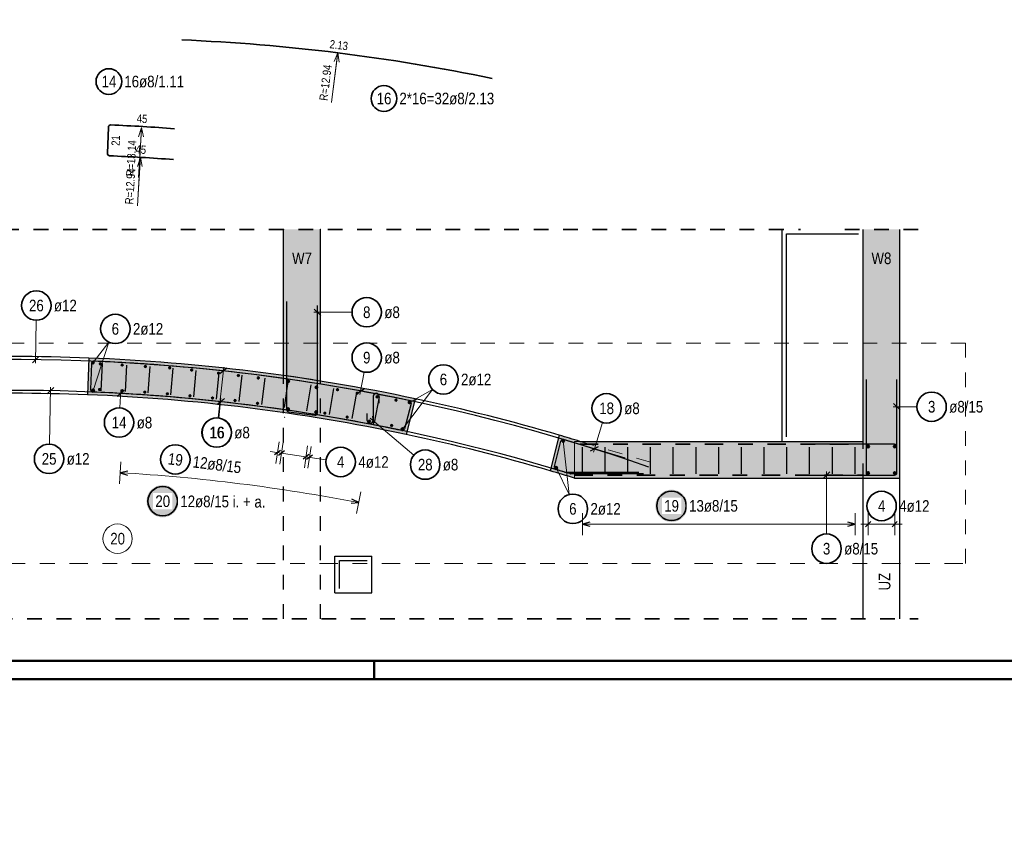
# Model space of a CAD drawing. Header units: millimetres. Extents: x -7.4 to 35.1, y -18.1 to 22.4.
# Tile 8 of 37: x 13.1 to 19.8, y -1.1 to 4.5. Entities that reach past the tile are written whole.
import ezdxf

# ---------------------------------------------------------------- set-up
doc = ezdxf.new("R2010")
doc.units = ezdxf.units.MM
for name, pattern in [('DASHDOT', [1, 0.5, -0.25, 0, -0.25]), ('DOT', [0.25, 0, -0.25]), ('HIDDEN', [0.375, 0.25, -0.125])]:
    doc.linetypes.add(name, pattern=pattern)
doc.layers.add('Grundebene', color=7, linetype='Continuous', lineweight=20)
doc.styles.add('Arial Narrow', font='ARIALN.TTF')
doc.dimstyles.new('Radial_Strakon_dimstyle', dxfattribs={"dimtxt": 5.625, "dimasz": 1, "dimexe": 1.25, "dimexo": 0.0625, "dimgap": 1, "dimtad": 0, "dimdec": 5, "dimzin": 12, "dimdsep": 46, "dimtxsty": 'Arial Narrow', "dimblk": 'Arrowhead_Radial_Reverse', "dimsah": 1, "dimcen": 0, "dimse1": 1, "dimse2": 1, "dimclrd": 6, "dimclrt": 3, "dimazin": 0, "dimtfac": 1, "dimtdec": 4, "dimtmove": 0, "dimatfit": 3, "dimldrblk": 'NONE', "dimfxl": 1, "dimtvp": 1, "dimtolj": 1, "dimtzin": 0, "dimlwd": 13, "dimarcsym": 2})

# ---------------------------------------------------------------- blocks, each defined once
blk = doc.blocks.new('Arrowhead_Radial_Reverse')
at = {"color": 0, "linetype": 'Continuous', "lineweight": -2}
for p, q in [((0, 0), (-25, 0)), ((0, 0), (-6.25, 1.67)), ((-6.25, -1.67), (0, 0))]:
    blk.add_line(p, q, dxfattribs=at)
blk = doc.blocks.new('*D13')
at = {"color": 6, "linetype": 'Continuous', "lineweight": 13}
blk.add_line((10.658, 0.8198), (10.5779, 1.1956), dxfattribs=at)
at = {"layer": 'Defpoints', "color": 0}
for p in [(10.6601, 0.81), (13.399, -12.0418)]:
    blk.add_point(p, dxfattribs=at)
at = {"color": 6, "lineweight": 13, "xscale": 0.01, "yscale": 0.01, "zscale": 0.01, "rotation": 282.0306492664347}
blk.add_blockref('Arrowhead_Radial_Reverse', (10.6601, 0.81), dxfattribs=at)
at = {"color": 3, "lineweight": 35, "insert": (10.6609, 1.0817), "char_height": 0.05625, "attachment_point": 5, "rotation": 282.03065, "style": 'Arial Narrow'}
blk.add_mtext('\\A1;R=13.14', dxfattribs=at)
blk = doc.blocks.new('_None')
blk = doc.blocks.new('*D14')
at = {"color": 6, "linetype": 'Continuous', "lineweight": 13}
blk.add_line((10.6272, 0.586), (10.6876, 0.3105), dxfattribs=at)
at = {"layer": 'Defpoints', "color": 0}
for p in [(10.625, 0.5957), (13.399, -12.0418)]:
    blk.add_point(p, dxfattribs=at)
at = {"color": 6, "lineweight": 13, "xscale": 0.01, "yscale": 0.01, "zscale": 0.01, "rotation": 102.3804110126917}
blk.add_blockref('Arrowhead_Radial_Reverse', (10.625, 0.5957), dxfattribs=at)
at = {"color": 3, "lineweight": 35, "insert": (10.7161, 0.4485), "char_height": 0.05625, "attachment_point": 5, "rotation": 282.38041, "style": 'Arial Narrow'}
blk.add_mtext('\\A1;R=12.94', dxfattribs=at)
blk = doc.blocks.new('*D18')
at = {"color": 6, "linetype": 'Continuous', "lineweight": 13}
blk.add_line((13.8921, 3.7417), (13.873, 3.4117), dxfattribs=at)
at = {"layer": 'Defpoints', "color": 0}
for p in [(13.8927, 3.7517), (13.1331, -9.3668)]:
    blk.add_point(p, dxfattribs=at)
at = {"color": 6, "lineweight": 13, "xscale": 0.01, "yscale": 0.01, "zscale": 0.01, "rotation": 86.68633326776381}
blk.add_blockref('Arrowhead_Radial_Reverse', (13.8927, 3.7517), dxfattribs=at)
at = {"color": 3, "lineweight": 35, "insert": (13.8231, 3.5435), "char_height": 0.05625, "attachment_point": 5, "rotation": 86.68633, "style": 'Arial Narrow'}
blk.add_mtext('\\A1;R=13.14', dxfattribs=at)
blk = doc.blocks.new('*D19')
at = {"color": 6, "linetype": 'Continuous', "lineweight": 13}
blk.add_line((13.8843, 3.5398), (13.8658, 3.2207), dxfattribs=at)
at = {"layer": 'Defpoints', "color": 0}
for p in [(13.8849, 3.5498), (13.1331, -9.3668)]:
    blk.add_point(p, dxfattribs=at)
at = {"color": 6, "lineweight": 13, "xscale": 0.01, "yscale": 0.01, "zscale": 0.01, "rotation": 86.66900515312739}
blk.add_blockref('Arrowhead_Radial_Reverse', (13.8849, 3.5498), dxfattribs=at)
at = {"color": 3, "lineweight": 35, "insert": (13.8159, 3.3526), "char_height": 0.05625, "attachment_point": 5, "rotation": 86.66901, "style": 'Arial Narrow'}
blk.add_mtext('\\A1;R=12.94', dxfattribs=at)
blk = doc.blocks.new('*D25')
at = {"color": 6, "linetype": 'Continuous', "lineweight": 13}
blk.add_line((13.2485, 10.4228), (13.2471, 10.0923), dxfattribs=at)
at = {"layer": 'Defpoints', "color": 0}
for p in [(13.2486, 10.4328), (13.1924, -2.7035)]:
    blk.add_point(p, dxfattribs=at)
at = {"color": 6, "lineweight": 13, "xscale": 0.01, "yscale": 0.01, "zscale": 0.01, "rotation": 89.7548499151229}
blk.add_blockref('Arrowhead_Radial_Reverse', (13.2486, 10.4328), dxfattribs=at)
at = {"color": 3, "lineweight": 35, "insert": (13.1903, 10.2212), "char_height": 0.05625, "attachment_point": 5, "rotation": 89.75485, "style": 'Arial Narrow'}
blk.add_mtext('\\A1;R=13.14', dxfattribs=at)
blk = doc.blocks.new('*D26')
at = {"color": 6, "linetype": 'Continuous', "lineweight": 13}
blk.add_line((13.1865, 9.7317), (13.1811, 9.4012), dxfattribs=at)
at = {"layer": 'Defpoints', "color": 0}
for p in [(13.1866, 9.7417), (12.9768, -3.1951)]:
    blk.add_point(p, dxfattribs=at)
at = {"color": 6, "lineweight": 13, "xscale": 0.01, "yscale": 0.01, "zscale": 0.01, "rotation": 89.07069649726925}
blk.add_blockref('Arrowhead_Radial_Reverse', (13.1866, 9.7417), dxfattribs=at)
at = {"color": 3, "lineweight": 35, "insert": (13.1258, 9.5308), "char_height": 0.05625, "attachment_point": 5, "rotation": 89.0707, "style": 'Arial Narrow'}
blk.add_mtext('\\A1;R=12.94', dxfattribs=at)
blk = doc.blocks.new('*D30')
at = {"color": 6, "linetype": 'Continuous', "lineweight": 13}
blk.add_line((15.2262, 4.2507), (15.1854, 3.9227), dxfattribs=at)
at = {"layer": 'Defpoints', "color": 0}
for p in [(15.2274, 4.2606), (13.6291, -8.5788)]:
    blk.add_point(p, dxfattribs=at)
at = {"color": 6, "lineweight": 13, "xscale": 0.01, "yscale": 0.01, "zscale": 0.01, "rotation": 82.90395492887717}
blk.add_blockref('Arrowhead_Radial_Reverse', (15.2274, 4.2606), dxfattribs=at)
at = {"color": 3, "lineweight": 35, "insert": (15.1443, 4.0575), "char_height": 0.05625, "attachment_point": 5, "rotation": 82.90395, "style": 'Arial Narrow'}
blk.add_mtext('\\A1;R=12.94', dxfattribs=at)
blk = doc.blocks.new('*D31')
at = {"color": 6, "linetype": 'Continuous', "lineweight": 13}
blk.add_line((20.2682, 2.3402), (20.1729, 2.0238), dxfattribs=at)
at = {"layer": 'Defpoints', "color": 0}
for p in [(20.2711, 2.3498), (16.5385, -10.0385)]:
    blk.add_point(p, dxfattribs=at)
at = {"color": 6, "lineweight": 13, "xscale": 0.01, "yscale": 0.01, "zscale": 0.01, "rotation": 73.23244900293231}
blk.add_blockref('Arrowhead_Radial_Reverse', (20.2711, 2.3498), dxfattribs=at)
at = {"color": 3, "lineweight": 35, "insert": (20.155, 2.1636), "char_height": 0.05625, "attachment_point": 5, "rotation": 73.23245, "style": 'Arial Narrow'}
blk.add_mtext('\\A1;R=12.94', dxfattribs=at)

msp = doc.modelspace()

# ---------------------------------------------------------------- hatches: boundary and pattern name
at = {"lineweight": 50, "true_color": 0xffffff}
msp.add_hatch(color=7, dxfattribs=at).paths.add_polyline_path([(14.146508, 1.211012), (14.146441, 1.214851), (14.14624, 1.218685), (14.145905, 1.22251), (14.145437, 1.226321), (14.144837, 1.230113), (14.144104, 1.233882), (14.14324, 1.237623), (14.142246, 1.241332), (14.141124, 1.245004), (14.139874, 1.248634), (14.138498, 1.252218), (14.136998, 1.255753), (14.135375, 1.259232), (14.133632, 1.262654), (14.13177, 1.266012), (14.129793, 1.269303), (14.127702, 1.272523), (14.1255, 1.275668), (14.123189, 1.278734), (14.120773, 1.281718), (14.118254, 1.284616), (14.115635, 1.287424), (14.11292, 1.290139), (14.110112, 1.292758), (14.107214, 1.295277), (14.10423, 1.297693), (14.101164, 1.300004), (14.098019, 1.302206), (14.094799, 1.304297), (14.091508, 1.306274), (14.08815, 1.308136), (14.084728, 1.309879), (14.081249, 1.311502), (14.077714, 1.313002), (14.07413, 1.314378), (14.0705, 1.315628), (14.066828, 1.31675), (14.063119, 1.317744), (14.059378, 1.318608), (14.055609, 1.319341), (14.051817, 1.319941), (14.048006, 1.320409), (14.044181, 1.320744), (14.040347, 1.320945), (14.036508, 1.321012), (14.032669, 1.320945), (14.028834, 1.320744), (14.02501, 1.320409), (14.021199, 1.319941), (14.017406, 1.319341), (14.013637, 1.318608), (14.009896, 1.317744), (14.006188, 1.31675), (14.002516, 1.315628), (13.998885, 1.314378), (13.995301, 1.313002), (13.991767, 1.311502), (13.988287, 1.309879), (13.984866, 1.308136), (13.981508, 1.306274), (13.978217, 1.304297), (13.974996, 1.302206), (13.971851, 1.300004), (13.968785, 1.297693), (13.965801, 1.295277), (13.962903, 1.292758), (13.960095, 1.290139), (13.95738, 1.287424), (13.954762, 1.284616), (13.952243, 1.281718), (13.949826, 1.278734), (13.947516, 1.275668), (13.945314, 1.272523), (13.943222, 1.269303), (13.941245, 1.266012), (13.939383, 1.262654), (13.93764, 1.259232), (13.936018, 1.255753), (13.934517, 1.252218), (13.933141, 1.248634), (13.931891, 1.245004), (13.930769, 1.241332), (13.929775, 1.237623), (13.928911, 1.233882), (13.928179, 1.230113), (13.927578, 1.226321), (13.92711, 1.22251), (13.926776, 1.218685), (13.926575, 1.214851), (13.926508, 1.211012), (13.926575, 1.207173), (13.926776, 1.203338), (13.92711, 1.199514), (13.927578, 1.195703), (13.928179, 1.19191), (13.928911, 1.188141), (13.929775, 1.1844), (13.930769, 1.180692), (13.931891, 1.17702), (13.933141, 1.173389), (13.934517, 1.169805), (13.936018, 1.166271), (13.93764, 1.162791), (13.939383, 1.15937), (13.941245, 1.156012), (13.943222, 1.152721), (13.945314, 1.1495), (13.947516, 1.146355), (13.949826, 1.143289), (13.952243, 1.140305), (13.954762, 1.137407), (13.95738, 1.134599), (13.960095, 1.131884), (13.962903, 1.129266), (13.965801, 1.126747), (13.968785, 1.12433), (13.971851, 1.12202), (13.974996, 1.119818), (13.978217, 1.117726), (13.981508, 1.115749), (13.984866, 1.113887), (13.988287, 1.112144), (13.991767, 1.110522), (13.995301, 1.109021), (13.998885, 1.107645), (14.002516, 1.106395), (14.006188, 1.105273), (14.009896, 1.104279), (14.013637, 1.103415), (14.017406, 1.102683), (14.021199, 1.102082), (14.02501, 1.101614), (14.028834, 1.10128), (14.032669, 1.101079), (14.036508, 1.101012), (14.040347, 1.101079), (14.044181, 1.10128), (14.048006, 1.101614), (14.051817, 1.102082), (14.055609, 1.102683), (14.059378, 1.103415), (14.063119, 1.104279), (14.066828, 1.105273), (14.0705, 1.106395), (14.07413, 1.107645), (14.077714, 1.109021), (14.081249, 1.110522), (14.084728, 1.112144), (14.08815, 1.113887), (14.091508, 1.115749), (14.094799, 1.117726), (14.098019, 1.119818), (14.101164, 1.12202), (14.10423, 1.12433), (14.107214, 1.126747), (14.110112, 1.129266), (14.11292, 1.131884), (14.115635, 1.134599), (14.118254, 1.137407), (14.120773, 1.140305), (14.123189, 1.143289), (14.1255, 1.146355), (14.127702, 1.1495), (14.129793, 1.152721), (14.13177, 1.156012), (14.133632, 1.15937), (14.135375, 1.162791), (14.136998, 1.166271), (14.138498, 1.169805), (14.139874, 1.173389), (14.141124, 1.17702), (14.142246, 1.180692), (14.14324, 1.1844), (14.144104, 1.188141), (14.144837, 1.19191), (14.145437, 1.195703), (14.145905, 1.199514), (14.14624, 1.203338)])
at = {"lineweight": 25, "true_color": 0xffffff}
msp.add_hatch(color=7, dxfattribs=at).paths.add_polyline_path([(17.606128, 1.179193), (17.606061, 1.183031), (17.60586, 1.186866), (17.605525, 1.190691), (17.605057, 1.194502), (17.604456, 1.198294), (17.603724, 1.202063), (17.60286, 1.205804), (17.601866, 1.209513), (17.600744, 1.213184), (17.599494, 1.216815), (17.598118, 1.220399), (17.596618, 1.223934), (17.594995, 1.227413), (17.593252, 1.230834), (17.59139, 1.234193), (17.589413, 1.237484), (17.587322, 1.240704), (17.585119, 1.243849), (17.582809, 1.246915), (17.580392, 1.249899), (17.577874, 1.252797), (17.575255, 1.255605), (17.57254, 1.25832), (17.569732, 1.260938), (17.566834, 1.263457), (17.56385, 1.265874), (17.560784, 1.268184), (17.557639, 1.270387), (17.554419, 1.272478), (17.551128, 1.274455), (17.547769, 1.276317), (17.544348, 1.27806), (17.540869, 1.279683), (17.537334, 1.281183), (17.53375, 1.282559), (17.530119, 1.283809), (17.526448, 1.284931), (17.522739, 1.285925), (17.518998, 1.286789), (17.515229, 1.287521), (17.511437, 1.288122), (17.507626, 1.28859), (17.503801, 1.288925), (17.499967, 1.289126), (17.496128, 1.289193), (17.492289, 1.289126), (17.488454, 1.288925), (17.484629, 1.28859), (17.480819, 1.288122), (17.477026, 1.287521), (17.473257, 1.286789), (17.469516, 1.285925), (17.465807, 1.284931), (17.462136, 1.283809), (17.458505, 1.282559), (17.454921, 1.281183), (17.451387, 1.279683), (17.447907, 1.27806), (17.444486, 1.276317), (17.441128, 1.274455), (17.437836, 1.272478), (17.434616, 1.270387), (17.431471, 1.268184), (17.428405, 1.265874), (17.425421, 1.263457), (17.422523, 1.260938), (17.419715, 1.25832), (17.417, 1.255605), (17.414382, 1.252797), (17.411863, 1.249899), (17.409446, 1.246915), (17.407136, 1.243849), (17.404933, 1.240704), (17.402842, 1.237484), (17.400865, 1.234193), (17.399003, 1.230834), (17.39726, 1.227413), (17.395638, 1.223934), (17.394137, 1.220399), (17.392761, 1.216815), (17.391511, 1.213184), (17.390389, 1.209513), (17.389395, 1.205804), (17.388531, 1.202063), (17.387799, 1.198294), (17.387198, 1.194502), (17.38673, 1.190691), (17.386396, 1.186866), (17.386195, 1.183031), (17.386128, 1.179193), (17.386195, 1.175354), (17.386396, 1.171519), (17.38673, 1.167694), (17.387198, 1.163883), (17.387799, 1.160091), (17.388531, 1.156322), (17.389395, 1.152581), (17.390389, 1.148872), (17.391511, 1.145201), (17.392761, 1.14157), (17.394137, 1.137986), (17.395638, 1.134451), (17.39726, 1.130972), (17.399003, 1.127551), (17.400865, 1.124193), (17.402842, 1.120901), (17.404933, 1.117681), (17.407136, 1.114536), (17.409446, 1.11147), (17.411863, 1.108486), (17.414382, 1.105588), (17.417, 1.10278), (17.419715, 1.100065), (17.422523, 1.097447), (17.425421, 1.094928), (17.428405, 1.092511), (17.431471, 1.090201), (17.434616, 1.087998), (17.437836, 1.085907), (17.441128, 1.08393), (17.444486, 1.082068), (17.447907, 1.080325), (17.451387, 1.078703), (17.454921, 1.077202), (17.458505, 1.075826), (17.462136, 1.074576), (17.465807, 1.073454), (17.469516, 1.07246), (17.473257, 1.071596), (17.477026, 1.070864), (17.480819, 1.070263), (17.484629, 1.069795), (17.488454, 1.06946), (17.492289, 1.06926), (17.496128, 1.069193), (17.499967, 1.06926), (17.503801, 1.06946), (17.507626, 1.069795), (17.511437, 1.070263), (17.515229, 1.070864), (17.518998, 1.071596), (17.522739, 1.07246), (17.526448, 1.073454), (17.530119, 1.074576), (17.53375, 1.075826), (17.537334, 1.077202), (17.540869, 1.078703), (17.544348, 1.080325), (17.547769, 1.082068), (17.551128, 1.08393), (17.554419, 1.085907), (17.557639, 1.087998), (17.560784, 1.090201), (17.56385, 1.092511), (17.566834, 1.094928), (17.569732, 1.097447), (17.57254, 1.100065), (17.575255, 1.10278), (17.577874, 1.105588), (17.580392, 1.108486), (17.582809, 1.11147), (17.585119, 1.114536), (17.587322, 1.117681), (17.589413, 1.120901), (17.59139, 1.124193), (17.593252, 1.127551), (17.594995, 1.130972), (17.596618, 1.134451), (17.598118, 1.137986), (17.599494, 1.14157), (17.600744, 1.145201), (17.601866, 1.148872), (17.60286, 1.152581), (17.603724, 1.156322), (17.604456, 1.160091), (17.605057, 1.163883), (17.605525, 1.167694), (17.60586, 1.171519)])
at = {"layer": 'Grundebene', "lineweight": 13, "true_color": 0xd7ffd7}
for points in [[(15.084262, 2.031824), (15.059287, 2.035766), (15.034305, 2.03966), (15.009316, 2.043506), (14.984319, 2.047304), (14.959315, 2.051053), (14.934304, 2.054755), (14.909286, 2.058409), (14.884261, 2.062015), (14.859229, 2.065573), (14.859229, 3.059502), (15.109229, 3.059502), (15.109229, 2.027834)], [(19.048859, 3.059502), (19.048859, 1.367947), (18.798859, 1.367947), (18.798859, 3.059502)], [(15.754073, 1.907605), (15.692771, 1.665045), (15.661753, 1.671567), (15.630719, 1.678014), (15.59967, 1.684385), (15.568605, 1.690679), (15.537524, 1.696897), (15.506429, 1.703039), (15.475318, 1.709104), (15.444193, 1.715093), (15.413053, 1.721006), (15.381898, 1.726842), (15.35073, 1.732602), (15.319547, 1.738286), (15.28835, 1.743892), (15.25714, 1.749423), (15.225916, 1.754876), (15.19468, 1.760254), (15.163429, 1.765554), (15.132166, 1.770778), (15.100891, 1.775925), (15.069603, 1.780995), (15.038302, 1.785988), (15.006989, 1.790905), (14.975665, 1.795745), (14.944328, 1.800508), (14.91298, 1.805194), (14.881621, 1.809803), (14.85025, 1.814335), (14.818868, 1.81879), (14.787476, 1.823168), (14.756072, 1.827469), (14.724659, 1.831693), (14.693235, 1.83584), (14.661801, 1.83991), (14.630357, 1.843903), (14.598903, 1.847819), (14.56744, 1.851657), (14.535968, 1.855418), (14.504486, 1.859102), (14.472996, 1.862709), (14.441497, 1.866238), (14.409989, 1.86969), (14.378473, 1.873065), (14.346948, 1.876362), (14.315416, 1.879582), (14.283876, 1.882725), (14.252328, 1.88579), (14.220773, 1.888778), (14.18921, 1.891689), (14.157641, 1.894522), (14.126064, 1.897277), (14.094481, 1.899955), (14.062892, 1.902556), (14.031296, 1.905079), (13.999694, 1.907525), (13.968086, 1.909893), (13.936473, 1.912183), (13.904854, 1.914396), (13.873229, 1.916531), (13.8416, 1.918589), (13.809965, 1.920569), (13.778326, 1.922471), (13.746682, 1.924296), (13.715034, 1.926043), (13.683382, 1.927713), (13.651725, 1.929304), (13.620065, 1.930819), (13.588401, 1.932255), (13.556734, 1.933614), (13.525064, 1.934895), (13.534861, 2.184703), (13.567286, 2.183391), (13.599708, 2.181999), (13.632125, 2.180528), (13.66454, 2.178976), (13.69695, 2.177345), (13.729356, 2.175634), (13.761758, 2.173843), (13.794155, 2.171972), (13.826548, 2.170021), (13.858936, 2.167991), (13.891318, 2.165881), (13.923696, 2.16369), (13.956067, 2.161421), (13.988434, 2.159071), (14.020794, 2.156641), (14.053148, 2.154132), (14.085496, 2.151543), (14.117837, 2.148875), (14.150172, 2.146127), (14.1825, 2.143299), (14.214821, 2.140391), (14.247134, 2.137404), (14.27944, 2.134337), (14.311739, 2.13119), (14.344029, 2.127964), (14.376312, 2.124659), (14.408586, 2.121273), (14.440852, 2.117809), (14.473109, 2.114265), (14.505357, 2.110641), (14.537597, 2.106938), (14.569827, 2.103155), (14.602047, 2.099293), (14.634258, 2.095352), (14.66646, 2.091331), (14.698651, 2.087231), (14.730832, 2.083052), (14.763003, 2.078793), (14.795163, 2.074455), (14.827312, 2.070038), (14.85945, 2.065541), (14.891577, 2.060966), (14.923693, 2.056311), (14.955797, 2.051577), (14.98789, 2.046764), (15.01997, 2.041872), (15.052038, 2.036901), (15.084094, 2.031851), (15.116138, 2.026722), (15.148169, 2.021514), (15.180186, 2.016227), (15.212191, 2.010861), (15.244182, 2.005416), (15.27616, 1.999893), (15.308124, 1.99429), (15.340074, 1.988609), (15.37201, 1.982849), (15.403932, 1.977011), (15.435839, 1.971094), (15.467732, 1.965098), (15.49961, 1.959024), (15.531472, 1.952871), (15.56332, 1.94664), (15.595152, 1.94033), (15.626968, 1.933942), (15.658768, 1.927475), (15.690553, 1.92093), (15.722321, 1.914307)], [(16.873678, 1.617947), (16.836083, 1.367947), (16.819701, 1.373002), (16.803313, 1.378035), (16.786918, 1.383046), (16.770517, 1.388036), (16.754109, 1.393004), (16.737694, 1.39795), (16.721273, 1.402875), (16.704845, 1.407777), (16.688411, 1.412658), (16.67197, 1.417517), (16.733272, 1.660079), (16.747333, 1.655936), (16.76139, 1.651777), (16.775443, 1.647603), (16.78949, 1.643413), (16.803533, 1.639208), (16.817572, 1.634987), (16.831605, 1.63075), (16.845634, 1.626498), (16.859658, 1.62223)], [(18.798859, 1.617947), (18.798859, 1.367947), (16.836083, 1.367947), (16.873678, 1.617947)]]:
    msp.add_hatch(color=254, dxfattribs=at).paths.add_polyline_path(points)

# ---------------------------------------------------------------- linework, layer by layer
at = {"color": 2, "linetype": 'Continuous', "lineweight": 35}
msp.add_line((13.667789, 3.754702), (13.660813, 3.576838), dxfattribs=at)
at = {"color": 2, "linetype": 'HIDDEN', "lineweight": 35, "ltscale": 0.25}
for p, q in [((7.559215, 3.059502), (18.373859, 3.059502)), ((18.673859, 3.059502), (19.173859, 3.059502)), ((5.515714, 0.409967), (19.173859, 0.409967))]:
    msp.add_line(p, q, dxfattribs=at)
at = {"color": 3, "linetype": 'Continuous', "lineweight": 25}
for p, q in [((18.248859, 1.617947), (18.248859, 3.059502)), ((14.878805, 2.570358), (14.878805, 1.834394)), ((15.066708, 2.518193), (15.110902, 2.473999)), ((15.088805, 1.811021), (15.088805, 2.542783)), ((13.15071, 2.152088), (13.19542, 2.195761)), ((13.553433, 2.147897), (13.546457, 1.970033)), ((13.62525, 2.146583), (13.615256, 1.960692)), ((13.7914, 2.13707), (13.7808, 1.95739)), ((13.9485, 2.12687), (13.9357, 1.94732)), ((14.1055, 2.11479), (14.0906, 1.9354)), ((14.2623, 2.10082), (14.2452, 1.92163)), ((14.4189, 2.08497), (14.3997, 1.906)), ((14.473907, 2.116253), (14.425167, 2.077129)), ((14.5753, 2.06725), (14.554, 1.88852)), ((14.7315, 2.04766), (14.7081, 1.8692)), ((14.8875, 2.02619), (14.8619, 1.84802)), ((18.818859, 2.037947), (18.818859, 1.403947)), ((19.028859, 1.403947), (19.028859, 2.037947)), ((13.295665, 1.983988), (13.25061, 1.940671)), ((13.774649, 1.964875), (13.728024, 1.923254)), ((15.0432, 2.00286), (15.0154, 1.82501)), ((15.1986, 1.97766), (15.1687, 1.80016)), ((15.3537, 1.9506), (15.3217, 1.77347)), ((15.356753, 1.942851), (15.408172, 1.978381)), ((14.41153, 1.869813), (14.457032, 1.909248)), ((15.468638, 1.925393), (15.466697, 1.760405)), ((15.5084, 1.92168), (15.4743, 1.74495)), ((15.508163, 1.877757), (15.508636, 1.924958)), ((15.725504, 1.876188), (15.681853, 1.703466)), ((19.006761, 1.875533), (19.050956, 1.831339)), ((14.892722, 1.81853), (15.070722, 1.795158)), ((15.426699, 1.760841), (15.427172, 1.808041)), ((15.464018, 1.789875), (15.469336, 1.727602)), ((16.699833, 1.446143), (16.743338, 1.618282)), ((16.763387, 1.629705), (17.178945, 1.506819)), ((14.837586, 1.556531), (14.797408, 1.52677)), ((14.864683, 1.552496), (14.824505, 1.522734)), ((16.890083, 1.397947), (16.890083, 1.577947)), ((16.945986, 1.552665), (17.000899, 1.582513)), ((17.044647, 1.397947), (17.044647, 1.577947)), ((17.199212, 1.397947), (17.199212, 1.577947)), ((17.353776, 1.397947), (17.353776, 1.577947)), ((17.508341, 1.397947), (17.508341, 1.577947)), ((17.662905, 1.397947), (17.662905, 1.577947)), ((17.81747, 1.397947), (17.81747, 1.577947)), ((17.972035, 1.397947), (17.972035, 1.577947)), ((18.126599, 1.397947), (18.126599, 1.577947)), ((18.281164, 1.397947), (18.281164, 1.577947)), ((19.012859, 1.597947), (18.378859, 1.597947)), ((18.435728, 1.397947), (18.435728, 1.577947)), ((18.590293, 1.397947), (18.590293, 1.577947)), ((18.744857, 1.397947), (18.744857, 1.577947)), ((19.028859, 1.403947), (19.028859, 1.581947)), ((15.031386, 1.527667), (14.991208, 1.497906)), ((15.054568, 1.524215), (15.01439, 1.494453)), ((13.798954, 1.415328), (13.748252, 1.404895)), ((16.77737, 1.407947), (17.273813, 1.407947)), ((18.572581, 1.410044), (18.528387, 1.36585)), ((13.748252, 1.404895), (13.797378, 1.388579)), ((17.306629, 1.397947), (16.809023, 1.397947)), ((18.378859, 1.387947), (19.012859, 1.387947)), ((18.798859, 0.409967), (18.798859, 1.367947)), ((18.834859, 1.387947), (19.012859, 1.387947)), ((19.048859, 0.409967), (19.048859, 1.367947)), ((15.369367, 1.201539), (15.322813, 1.224172)), ((15.317733, 1.197863), (15.369367, 1.201539)), ((18.816181, 1.036515), (18.851536, 1.07187)), ((18.816181, 1.036515), (18.851536, 1.07187)), ((18.996181, 1.036515), (19.031536, 1.07187)), ((18.996181, 1.036515), (19.031536, 1.07187)), ((16.940083, 1.06759), (16.890083, 1.054193)), ((16.890083, 1.054193), (16.940083, 1.040795)), ((18.744857, 1.054193), (18.694857, 1.06759)), ((18.694857, 1.040795), (18.744857, 1.054193)), ((15.20813, 0.838075), (15.45813, 0.838075)), ((15.20813, 0.588075), (15.20813, 0.838075)), ((15.45813, 0.588075), (15.45813, 0.838075)), ((15.20813, 0.588075), (15.45813, 0.588075))]:
    msp.add_line(p, q, dxfattribs=at)
at = {"color": 5, "linetype": 'Continuous', "lineweight": 18}
for p, q in [((15.323947, 2.496096), (15.063805, 2.496096)), ((13.176208, 2.441766), (13.172772, 2.148926)), ((13.562932, 2.153295), (13.669776, 2.293581)), ((13.563935, 1.964764), (13.669776, 2.293581)), ((14.414576, 1.777235), (14.452257, 2.121543)), ((15.40597, 2.089251), (15.377968, 1.936023)), ((13.26599, 1.598836), (13.273629, 1.987324)), ((13.745748, 1.845514), (13.752752, 1.969025)), ((15.666694, 1.700922), (15.87121, 1.971763)), ((15.714521, 1.883289), (15.87121, 1.971763)), ((19.164952, 1.853436), (19.003859, 1.853436)), ((15.74491, 1.524286), (15.44756, 1.774848)), ((17.026451, 1.746844), (16.966353, 1.543615)), ((14.828545, 1.615832), (14.806449, 1.467469)), ((14.855642, 1.611797), (14.833546, 1.463433)), ((16.76049, 1.620588), (16.799466, 1.255523)), ((14.768042, 1.549016), (15.083934, 1.501968)), ((15.022345, 1.586969), (15.000249, 1.438605)), ((15.045528, 1.583516), (15.023431, 1.435152)), ((13.752665, 1.479765), (13.74384, 1.330025)), ((15.147446, 1.492509), (15.083934, 1.501968)), ((16.712664, 1.438221), (16.799466, 1.255523)), ((18.550484, 0.987929), (18.550484, 1.412947)), ((15.355149, 1.127899), (15.383584, 1.275179)), ((16.890083, 1.129193), (16.890083, 0.979193)), ((18.744857, 0.979193), (18.744857, 1.129193)), ((18.833859, 0.979193), (18.833859, 1.129193)), ((18.833859, 0.979193), (18.833859, 1.129193)), ((19.013859, 0.979193), (19.013859, 1.129193)), ((19.013859, 0.979193), (19.013859, 1.129193)), ((16.890083, 1.054193), (18.744857, 1.054193)), ((19.063859, 1.054193), (18.783859, 1.054193))]:
    msp.add_line(p, q, dxfattribs=at)
at = {"color": 9, "linetype": 'HIDDEN', "lineweight": 0, "ltscale": 0.25}
for p, q in [((19.494981, 2.284768), (1.502492, 2.284768)), ((19.494981, 0.787453), (19.494981, 2.284768))]:
    msp.add_line(p, q, dxfattribs=at)
at = {"color": 3, "linetype": 'HIDDEN', "lineweight": 25, "ltscale": 0.25}
for p, q in [((15.10917, 0.409967), (15.10917, 2.027834)), ((18.798859, 1.367947), (18.798859, 1.617947))]:
    msp.add_line(p, q, dxfattribs=at)
at = {"color": 9, "linetype": 'Continuous', "lineweight": 0}
for p, q in [((14.454522, 1.907176), (14.405771, 1.868066)), ((14.418065, 1.777527), (14.432874, 1.912472)), ((16.873678, 1.617947), (16.836083, 1.617947)), ((16.836083, 1.367947), (16.836083, 1.617947))]:
    msp.add_line(p, q, dxfattribs=at)
at = {"color": 9, "linetype": 'DOT', "lineweight": 0, "ltscale": 0.25}
msp.add_line((16.873678, 1.617947), (17.407085, 1.460211), dxfattribs=at)
at = {"color": 2, "linetype": 'DASHDOT', "lineweight": 35, "ltscale": 0.25}
for p, q in [((16.873678, 1.597947), (18.798859, 1.597947)), ((16.836083, 1.387947), (18.798859, 1.387947))]:
    msp.add_line(p, q, dxfattribs=at)
at = {"color": 9, "linetype": 'DASHDOT', "lineweight": 0, "ltscale": 0.25}
msp.add_line((1.502492, 0.787453), (19.494981, 0.787453), dxfattribs=at)
at = {"color": 4, "linetype": 'Continuous', "lineweight": 50}
for p, q in [((0.5, 0.125), (29.6, 0.125)), ((15.475, 0), (15.475, 0.125)), ((0, 0), (29.725, 0))]:
    msp.add_line(p, q, dxfattribs=at)
at = {"color": 2, "linetype": 'Continuous', "lineweight": 35}
for centre, radius in [((13.67083, 4.065254), 0.0875), ((15.541206, 3.949793), 0.0875), ((13.177382, 2.541759), 0.1), ((15.423947, 2.496096), 0.1), ((13.714588, 2.382979), 0.1), ((15.423947, 2.187622), 0.1), ((15.945206, 2.039029), 0.1), ((17.054808, 1.842739), 0.1), ((19.264952, 1.853436), 0.1), ((13.740086, 1.745675), 0.1), ((14.403697, 1.677829), 0.1), ((13.264024, 1.498856), 0.1), ((14.122812, 1.495215), 0.1), ((15.246739, 1.477778), 0.1), ((15.821381, 1.459849), 0.1), ((14.036508, 1.211012), 0.1), ((17.496128, 1.179193), 0.1), ((18.92486, 1.17842), 0.1), ((16.825313, 1.158921), 0.1), ((18.550484, 0.887929), 0.1)]:
    msp.add_circle(centre, radius, dxfattribs=at)
at = {"color": 9, "linetype": 'Continuous', "lineweight": 0}
for centre, radius in [((14.859229, 3.059502), 0.00111), ((15.109229, 3.059502), 0.00111), ((13.602168, 2.182511), 0.00111), ((15.494138, 1.924444), 0.00111), ((15.759981, 1.901354), 0.00111), ((14.407157, 1.678124), 0.1), ((14.865256, 1.781693), 0.00111), ((15.44108, 1.751354), 0.00111), ((16.805951, 1.638653), 0.00111), ((18.808859, 1.367947), 0.00111), ((13.729891, 0.956056), 0.1)]:
    msp.add_circle(centre, radius, dxfattribs=at)
at = {"color": 4, "linetype": 'Continuous', "lineweight": 50}
for centre, radius in [((13.562932, 2.153295), 0.006), ((13.562932, 2.153295), 0.006), ((13.562932, 2.153295), 0.0054), ((13.562932, 2.153295), 0.0042), ((13.562932, 2.153295), 0.003), ((13.562932, 2.153295), 0.0018), ((13.562932, 2.153295), 0.0006), ((13.612375, 2.145022), 0.004), ((13.612375, 2.145022), 0.004), ((13.612375, 2.145022), 0.0036), ((13.612375, 2.145022), 0.0028), ((13.612375, 2.145022), 0.002), ((13.612375, 2.145022), 0.0012), ((13.612375, 2.145022), 0.0004), ((13.761316, 2.137574), 0.004), ((13.761316, 2.137574), 0.004), ((13.761316, 2.137574), 0.0036), ((13.761316, 2.137574), 0.0028), ((13.761316, 2.137574), 0.002), ((13.761316, 2.137574), 0.0012), ((13.761316, 2.137574), 0.0004), ((13.919182, 2.127215), 0.004), ((13.919182, 2.127215), 0.004), ((13.919182, 2.127215), 0.0036), ((13.919182, 2.127215), 0.0028), ((13.919182, 2.127215), 0.002), ((13.919182, 2.127215), 0.0012), ((13.919182, 2.127215), 0.0004), ((14.084498, 2.11831), 0.004), ((14.084498, 2.11831), 0.004), ((14.084498, 2.11831), 0.0036), ((14.084498, 2.11831), 0.0028), ((14.084498, 2.11831), 0.002), ((14.084498, 2.11831), 0.0012), ((14.084498, 2.11831), 0.0004), ((14.233576, 2.102964), 0.004), ((14.233576, 2.102964), 0.004), ((14.233576, 2.102964), 0.0036), ((14.233576, 2.102964), 0.0028), ((14.233576, 2.102964), 0.002), ((14.233576, 2.102964), 0.0012), ((14.233576, 2.102964), 0.0004), ((14.41595, 2.081278), 0.004), ((14.41595, 2.081278), 0.004), ((14.41595, 2.081278), 0.0036), ((14.41595, 2.081278), 0.0028), ((14.41595, 2.081278), 0.002), ((14.41595, 2.081278), 0.0012), ((14.41595, 2.081278), 0.0004), ((14.551319, 2.06608), 0.004), ((14.551319, 2.06608), 0.004), ((14.551319, 2.06608), 0.0036), ((14.551319, 2.06608), 0.0028), ((14.551319, 2.06608), 0.002), ((14.551319, 2.06608), 0.0012), ((14.551319, 2.06608), 0.0004), ((14.686524, 2.049478), 0.004), ((14.686524, 2.049478), 0.004), ((14.686524, 2.049478), 0.0036), ((14.686524, 2.049478), 0.0028), ((14.686524, 2.049478), 0.002), ((14.686524, 2.049478), 0.0012), ((14.686524, 2.049478), 0.0004), ((14.889761, 2.026854), 0.006), ((14.889761, 2.026854), 0.006), ((14.889761, 2.026854), 0.0054), ((14.889761, 2.026854), 0.0042), ((14.889761, 2.026854), 0.003), ((14.889761, 2.026854), 0.0018), ((14.889761, 2.026854), 0.0006), ((13.563935, 1.964764), 0.006), ((13.563935, 1.964764), 0.006), ((13.563935, 1.964764), 0.0054), ((13.563935, 1.964764), 0.0042), ((13.563935, 1.964764), 0.003), ((13.563935, 1.964764), 0.0018), ((13.563935, 1.964764), 0.0006), ((13.607032, 1.97047), 0.004), ((13.607032, 1.97047), 0.004), ((13.607032, 1.97047), 0.0036), ((13.607032, 1.97047), 0.0028), ((13.607032, 1.97047), 0.002), ((13.607032, 1.97047), 0.0012), ((13.607032, 1.97047), 0.0004), ((13.760943, 1.962558), 0.004), ((13.760943, 1.962558), 0.004), ((13.760943, 1.962558), 0.0036), ((13.760943, 1.962558), 0.0028), ((13.760943, 1.962558), 0.002), ((13.760943, 1.962558), 0.0012), ((13.760943, 1.962558), 0.0004), ((13.914749, 1.952816), 0.004), ((13.914749, 1.952816), 0.004), ((13.914749, 1.952816), 0.0036), ((13.914749, 1.952816), 0.0028), ((13.914749, 1.952816), 0.002), ((13.914749, 1.952816), 0.0012), ((13.914749, 1.952816), 0.0004), ((14.068429, 1.941245), 0.004), ((14.068429, 1.941245), 0.004), ((14.068429, 1.941245), 0.0036), ((14.068429, 1.941245), 0.0028), ((14.068429, 1.941245), 0.002), ((14.068429, 1.941245), 0.0012), ((14.068429, 1.941245), 0.0004), ((15.081727, 1.985675), 0.006), ((15.081727, 1.985675), 0.006), ((15.081727, 1.985675), 0.0054), ((15.081727, 1.985675), 0.0042), ((15.081727, 1.985675), 0.003), ((15.081727, 1.985675), 0.0018), ((15.081727, 1.985675), 0.0006), ((15.225403, 1.969071), 0.004), ((15.225403, 1.969071), 0.004), ((15.225403, 1.969071), 0.0036), ((15.225403, 1.969071), 0.0028), ((15.225403, 1.969071), 0.002), ((15.225403, 1.969071), 0.0012), ((15.225403, 1.969071), 0.0004), ((15.359565, 1.945481), 0.004), ((15.359565, 1.945481), 0.004), ((15.359565, 1.945481), 0.0036), ((15.359565, 1.945481), 0.0028), ((15.359565, 1.945481), 0.002), ((15.359565, 1.945481), 0.0012), ((15.359565, 1.945481), 0.0004), ((14.22196, 1.927847), 0.004), ((14.22196, 1.927847), 0.004), ((14.22196, 1.927847), 0.0036), ((14.22196, 1.927847), 0.0028), ((14.22196, 1.927847), 0.002), ((14.22196, 1.927847), 0.0012), ((14.22196, 1.927847), 0.0004), ((14.375321, 1.912624), 0.004), ((14.375321, 1.912624), 0.004), ((14.375321, 1.912624), 0.0036), ((14.375321, 1.912624), 0.0028), ((14.375321, 1.912624), 0.002), ((14.375321, 1.912624), 0.0012), ((14.375321, 1.912624), 0.0004), ((14.52849, 1.895578), 0.004), ((14.52849, 1.895578), 0.004), ((14.52849, 1.895578), 0.0036), ((14.52849, 1.895578), 0.0028), ((14.52849, 1.895578), 0.002), ((14.52849, 1.895578), 0.0012), ((14.52849, 1.895578), 0.0004), ((14.681446, 1.876712), 0.004), ((14.681446, 1.876712), 0.004), ((14.681446, 1.876712), 0.0036), ((14.681446, 1.876712), 0.0028), ((14.681446, 1.876712), 0.002), ((14.681446, 1.876712), 0.0012), ((14.681446, 1.876712), 0.0004), ((15.493475, 1.9205), 0.004), ((15.493475, 1.9205), 0.004), ((15.493475, 1.9205), 0.0036), ((15.493475, 1.9205), 0.0028), ((15.493475, 1.9205), 0.002), ((15.493475, 1.9205), 0.0012), ((15.493475, 1.9205), 0.0004), ((15.622853, 1.897868), 0.004), ((15.622853, 1.897868), 0.004), ((15.622853, 1.897868), 0.0036), ((15.622853, 1.897868), 0.0028), ((15.622853, 1.897868), 0.002), ((15.622853, 1.897868), 0.0012), ((15.622853, 1.897868), 0.0004), ((15.714521, 1.883289), 0.006), ((15.714521, 1.883289), 0.006), ((15.714521, 1.883289), 0.0054), ((15.714521, 1.883289), 0.0042), ((15.714521, 1.883289), 0.003), ((15.714521, 1.883289), 0.0018), ((15.714521, 1.883289), 0.0006), ((14.889285, 1.837685), 0.006), ((14.889285, 1.837685), 0.006), ((14.889285, 1.837685), 0.0054), ((14.889285, 1.837685), 0.0042), ((14.889285, 1.837685), 0.003), ((14.889285, 1.837685), 0.0018), ((14.889285, 1.837685), 0.0006), ((15.080256, 1.816693), 0.006), ((15.080256, 1.816693), 0.006), ((15.080256, 1.816693), 0.0054), ((15.080256, 1.816693), 0.0042), ((15.080256, 1.816693), 0.003), ((15.080256, 1.816693), 0.0018), ((15.080256, 1.816693), 0.0006), ((15.138814, 1.809218), 0.004), ((15.138814, 1.809218), 0.004), ((15.138814, 1.809218), 0.0036), ((15.138814, 1.809218), 0.0028), ((15.138814, 1.809218), 0.002), ((15.138814, 1.809218), 0.0012), ((15.138814, 1.809218), 0.0004), ((15.2907, 1.783099), 0.004), ((15.2907, 1.783099), 0.004), ((15.2907, 1.783099), 0.0036), ((15.2907, 1.783099), 0.0028), ((15.2907, 1.783099), 0.002), ((15.2907, 1.783099), 0.0012), ((15.2907, 1.783099), 0.0004), ((15.442263, 1.755175), 0.004), ((15.442263, 1.755175), 0.004), ((15.442263, 1.755175), 0.0036), ((15.442263, 1.755175), 0.0028), ((15.442263, 1.755175), 0.002), ((15.442263, 1.755175), 0.0012), ((15.442263, 1.755175), 0.0004), ((15.593484, 1.72545), 0.004), ((15.593484, 1.72545), 0.004), ((15.593484, 1.72545), 0.0036), ((15.593484, 1.72545), 0.0028), ((15.593484, 1.72545), 0.002), ((15.593484, 1.72545), 0.0012), ((15.593484, 1.72545), 0.0004), ((15.666694, 1.700922), 0.006), ((15.666694, 1.700922), 0.006), ((15.666694, 1.700922), 0.0054), ((15.666694, 1.700922), 0.0042), ((15.666694, 1.700922), 0.003), ((15.666694, 1.700922), 0.0018), ((15.666694, 1.700922), 0.0006), ((16.76049, 1.620588), 0.006), ((16.76049, 1.620588), 0.006), ((16.76049, 1.620588), 0.0054), ((16.76049, 1.620588), 0.0042), ((16.76049, 1.620588), 0.003), ((16.76049, 1.620588), 0.0018), ((16.76049, 1.620588), 0.0006), ((18.833859, 1.582947), 0.006), ((18.833859, 1.582947), 0.006), ((18.833859, 1.582947), 0.0054), ((18.833859, 1.582947), 0.0042), ((18.833859, 1.582947), 0.003), ((18.833859, 1.582947), 0.0018), ((18.833859, 1.582947), 0.0006), ((19.013859, 1.582947), 0.006), ((19.013859, 1.582947), 0.006), ((19.013859, 1.582947), 0.0054), ((19.013859, 1.582947), 0.0042), ((19.013859, 1.582947), 0.003), ((19.013859, 1.582947), 0.0018), ((19.013859, 1.582947), 0.0006), ((16.712664, 1.438221), 0.006), ((16.712664, 1.438221), 0.006), ((16.712664, 1.438221), 0.0054), ((16.712664, 1.438221), 0.0042), ((16.712664, 1.438221), 0.003), ((16.712664, 1.438221), 0.0018), ((16.712664, 1.438221), 0.0006), ((18.833859, 1.402947), 0.006), ((18.833859, 1.402947), 0.006), ((18.833859, 1.402947), 0.0054), ((18.833859, 1.402947), 0.0042), ((18.833859, 1.402947), 0.003), ((19.013859, 1.402947), 0.006), ((19.013859, 1.402947), 0.006), ((19.013859, 1.402947), 0.0054), ((19.013859, 1.402947), 0.0042), ((19.013859, 1.402947), 0.003), ((18.833859, 1.402947), 0.0018), ((18.833859, 1.402947), 0.0006), ((19.013859, 1.402947), 0.0018), ((19.013859, 1.402947), 0.0006)]:
    msp.add_circle(centre, radius, dxfattribs=at)
at = {"color": 2, "linetype": 'Continuous', "lineweight": 35}
for centre, radius, start, end in [((13.629104, -8.57876), 12.938469, 78.1868127, 87.6210972), ((13.683776, 3.754075), 0.016, 87.5968821, 177.7539471), ((13.133132, -9.366835), 13.148459, 85.7058716, 87.5968821), ((13.6768, 3.576211), 0.016, 177.7539471, 267.5947239), ((13.133132, -9.366835), 12.938459, 85.6726299, 87.5947239)]:
    msp.add_arc(centre, radius, start, end, dxfattribs=at)
at = {"color": 3, "linetype": 'Continuous', "lineweight": 25}
for centre, radius, start, end in [((13.018777, -10.973629), 13.148459, 70.7992718, 108.7104281), ((13.018777, -10.973629), 13.168449, 87.7539471, 92.2334893), ((13.569421, 2.14727), 0.016, 87.5968819, 177.7539471), ((13.018777, -10.973629), 13.148449, 85.7058716, 87.5968819), ((13.041979, -10.764987), 12.938469, 78.1868127, 87.6210972), ((13.018777, -10.973629), 12.938459, 73.1444443, 105.0126883), ((13.018777, -10.973629), 12.918449, 87.7539471, 92.2399089), ((13.562445, 1.969406), 0.016, 177.7539471, 267.5947238), ((13.018777, -10.973629), 12.938459, 78.1868127, 87.6210972), ((13.018777, -10.973629), 12.938449, 85.6726299, 87.5947238), ((13.018777, -10.973629), 13.148449, 78.1746779, 80.0629514), ((15.488637, 1.925158), 0.02, 359.4258135, 179.3258135), ((15.709992, 1.880109), 0.016, 345.8167705, 78.1746779), ((13.018777, -10.973629), 13.168449, 73.6158922, 78.0114692), ((14.894805, 1.834394), 0.016, 180, 262.5194377), ((15.072805, 1.811021), 0.016, 262.5194377, 0), ((13.018777, -10.973629), 12.938449, 78.2070952, 80.13189), ((15.446698, 1.76064), 0.02, 179.4258135, 359.3258135), ((15.66634, 1.707386), 0.016, 258.2070952, 345.8167705), ((13.018777, -10.973629), 12.918449, 73.5732788, 78.0539627), ((16.75885, 1.614362), 0.016, 73.5263135, 165.8167705), ((19.012859, 1.581947), 0.016, 0, 90), ((16.715346, 1.442223), 0.016, 165.8167705, 253.420165), ((13.018777, -10.973629), 12.938459, 72.9873787, 73.420165), ((16.77737, 1.431947), 0.024, 253.1444443, 270), ((16.809023, 1.413947), 0.016, 252.9873787, 270), ((18.834859, 1.403947), 0.016, 180, 270), ((19.012859, 1.403947), 0.016, 270, 0), ((19.012859, 1.403947), 0.016, 270, 0)]:
    msp.add_arc(centre, radius, start, end, dxfattribs=at)
at = {"color": 5, "linetype": 'Continuous', "lineweight": 18}
msp.add_arc((13.018777, -10.973629), 12.4, 79.0726777, 86.6274184, dxfattribs=at)
at = {"layer": 'Grundebene', "color": 3, "linetype": 'Continuous', "lineweight": 25}
for p, q in [((14.85917, 2.065573), (14.85917, 3.059502)), ((15.10917, 2.027834), (15.10917, 3.059502)), ((18.278859, 3.029502), (18.768859, 3.029502)), ((18.278859, 1.647947), (18.278859, 3.029502)), ((18.798859, 1.617947), (18.798859, 3.059502)), ((19.048859, 1.367947), (19.048859, 3.059502)), ((13.534861, 2.184703), (13.525064, 1.934895)), ((15.754073, 1.907605), (15.692771, 1.665045)), ((16.733272, 1.660079), (16.67197, 1.417517)), ((16.873678, 1.617947), (18.798859, 1.617947)), ((16.836083, 1.367947), (18.798859, 1.367947)), ((18.798859, 1.367947), (19.048859, 1.367947)), ((15.23813, 0.808075), (15.42813, 0.808075)), ((15.23813, 0.618075), (15.23813, 0.808075))]:
    msp.add_line(p, q, dxfattribs=at)
for radius, start, end in [(13.168449, 78.0114692, 87.7539471), (13.168449, 80.8658246, 81.9659121), (12.918449, 78.0539627, 87.7539471), (13.168449, 72.9780739, 73.6158922), (12.918449, 72.8129233, 73.5732788)]:
    msp.add_arc((13.018777, -10.973629), radius, start, end, dxfattribs=at)

# ---------------------------------------------------------------- texts
at = {"color": 2, "lineweight": 35, "style": 'Arial Narrow'}
for s, p in [('W7', (14.916407, 2.8236)), ('W8', (18.856037, 2.8236))]:
    msp.add_text(s, height=0.07875, dxfattribs=at).set_placement(p)
msp.add_text('UZ', height=0.07875, rotation=90, dxfattribs=at).set_placement((18.98458, 0.60388))
at = {"color": 3, "lineweight": 25, "char_height": 0.05625, "attachment_point": 1, "line_spacing_factor": 0.9, "style": 'Arial Narrow'}
for s, insert, rotation in [('2', (15.17586, 4.348755), 353.0991162), ('.', (15.211154, 4.344483), 352.9822681), ('1', (15.228575, 4.342338), 352.8654199), ('3', (15.263891, 4.337918), 352.7087936), ('4', (13.862381, 3.84276), 356.7633981), ('5', (13.897913, 3.84075), 356.6092685), ('21', (13.687894, 3.629404), 87.7539471), ('4', (13.854173, 3.632893), 356.7473183), ('5', (13.889707, 3.630873), 356.590692)]:
    msp.add_mtext(s, dxfattribs=dict(at, insert=insert, rotation=rotation))
at = {"color": 2, "lineweight": 35, "char_height": 0.07875, "attachment_point": 1, "line_spacing_factor": 0.9, "style": 'Arial Narrow'}
for s, insert in [('14', (13.621218, 4.104629)), ('16ø8/1.11', (13.77583, 4.104629)), ('16', (15.491594, 3.989168)), ('2*16=32ø8/2.13', (15.646206, 3.989168)), ('26', (13.127769, 2.581134)), ('ø12', (13.297382, 2.581134)), ('8', (15.399141, 2.535471)), ('ø8', (15.543947, 2.535471)), ('6', (13.689782, 2.422354)), ('2ø12', (13.834588, 2.422354)), ('9', (15.399141, 2.226997)), ('ø8', (15.543947, 2.226997)), ('6', (15.920399, 2.078404)), ('2ø12', (16.065206, 2.078404)), ('18', (17.005196, 1.882114)), ('ø8', (17.174808, 1.882114)), ('3', (19.240145, 1.892811)), ('ø8/15', (19.384952, 1.892811)), ('14', (13.690473, 1.78505)), ('ø8', (13.860086, 1.78505)), ('16', (14.354085, 1.717204)), ('ø8', (14.523697, 1.717204)), ('25', (13.214412, 1.538231)), ('ø12', (13.384024, 1.538231)), ('4', (15.221932, 1.517153)), ('4ø12', (15.367641, 1.517153)), ('28', (15.771768, 1.499224)), ('ø8', (15.941381, 1.499224)), ('4', (18.900054, 1.217795)), ('4ø12', (19.04486, 1.217795)), ('6', (16.800507, 1.198296)), ('2ø12', (16.945313, 1.198296)), ('3', (18.525678, 0.927304)), ('ø8/15', (18.670484, 0.927304))]:
    msp.add_mtext(s, dxfattribs=dict(at, insert=insert))
at = {"color": 9, "lineweight": 0, "char_height": 0.07875, "attachment_point": 1, "line_spacing_factor": 0.9, "style": 'Arial Narrow'}
for s, insert in [('16', (14.357544, 1.717499)), ('20', (13.680278, 0.995431))]:
    msp.add_mtext(s, dxfattribs=dict(at, insert=insert))
at = {"color": 2, "lineweight": 35, "char_height": 0.07875, "attachment_point": 1, "rotation": 352.8827081, "line_spacing_factor": 0.9, "style": 'Arial Narrow'}
for s, insert in [('19', (14.07846, 1.540433)), ('12ø8/15', (14.246766, 1.519418))]:
    msp.add_mtext(s, dxfattribs=dict(at, insert=insert))

# ---------------------------------------------------------------- dimensions: what is measured, and where the dimension line sits
at = {"lineweight": 35}
for center, mpoint, text, override, picture, middle in [((13.192384, -2.703533), (13.24859, 10.432815), 'R=13.14', {"dimscale": 0.01, "dimtxt": 5.625, "dimasz": 1, "dimtad": 0, "dimjust": 4, "dimtih": 0, "dimtoh": 0, "dimdec": 2, "dimdsep": 46, "dimtxsty": 'Arial Narrow', "dimsah": 0, "dimclrd": 6, "dimclrt": 3, "dimtix": 1, "dimtofl": 0, "dimtmove": 0, "dimatfit": 3, "dimfxl": 1, "dimfxlon": 1, "dimlwd": 13}, '*D25', (13.247684, 10.220973)), ((12.976777, -3.195083), (13.186622, 9.741684), 'R=12.94', {"dimscale": 0.01, "dimtxt": 5.625, "dimasz": 1, "dimtad": 0, "dimjust": 4, "dimtih": 0, "dimtoh": 0, "dimdec": 2, "dimdsep": 46, "dimtxsty": 'Arial Narrow', "dimsah": 0, "dimclrd": 6, "dimclrt": 3, "dimtix": 1, "dimtofl": 0, "dimtmove": 0, "dimatfit": 3, "dimfxl": 1, "dimfxlon": 1, "dimlwd": 13}, '*D26', (13.183186, 9.529868)), ((13.629104, -8.57876), (15.227432, 4.260607), 'R=12.94', {"dimscale": 0.01, "dimtxt": 5.625, "dimasz": 1, "dimtad": 0, "dimjust": 4, "dimtih": 0, "dimtoh": 0, "dimdec": 2, "dimdsep": 46, "dimtxsty": 'Arial Narrow', "dimsah": 0, "dimclrd": 6, "dimclrt": 3, "dimtix": 1, "dimtofl": 0, "dimtmove": 0, "dimatfit": 3, "dimfxl": 1, "dimfxlon": 1, "dimlwd": 13}, '*D30', (15.201262, 4.050386)), ((13.133132, -9.366835), (13.892679, 3.751654), 'R=13.14', {"dimscale": 0.01, "dimtxt": 5.625, "dimasz": 1, "dimtad": 0, "dimjust": 4, "dimtih": 0, "dimtoh": 0, "dimdec": 2, "dimdsep": 46, "dimtxsty": 'Arial Narrow', "dimsah": 0, "dimclrd": 6, "dimclrt": 3, "dimtix": 1, "dimtofl": 0, "dimtmove": 0, "dimatfit": 3, "dimfxl": 1, "dimfxlon": 1, "dimlwd": 13}, '*D18', (13.880434, 3.540164)), ((13.133132, -9.366835), (13.884909, 3.549765), 'R=12.94', {"dimscale": 0.01, "dimtxt": 5.625, "dimasz": 1, "dimtad": 0, "dimjust": 2, "dimtih": 0, "dimtoh": 0, "dimdec": 2, "dimdsep": 46, "dimtxsty": 'Arial Narrow', "dimsah": 0, "dimclrd": 6, "dimclrt": 3, "dimtix": 1, "dimtofl": 0, "dimtmove": 0, "dimatfit": 3, "dimfxl": 1, "dimfxlon": 1, "dimlwd": 13}, '*D19', (13.873237, 3.349216)), ((16.538502, -10.038543), (20.271115, 2.349822), 'R=12.94', {"dimscale": 0.01, "dimtxt": 5.625, "dimasz": 1, "dimtad": 0, "dimjust": 4, "dimtih": 0, "dimtoh": 0, "dimdec": 2, "dimdsep": 46, "dimtxsty": 'Arial Narrow', "dimsah": 0, "dimclrd": 6, "dimclrt": 3, "dimtix": 1, "dimtofl": 0, "dimtmove": 0, "dimatfit": 3, "dimfxl": 1, "dimfxlon": 1, "dimlwd": 13}, '*D31', (20.21, 2.146985)), ((13.399036, -12.041835), (10.660106, 0.81001), 'R=13.14', {"dimscale": 0.01, "dimtxt": 5.625, "dimasz": 1, "dimtad": 0, "dimjust": 2, "dimtih": 0, "dimtoh": 0, "dimdec": 2, "dimdsep": 46, "dimtxsty": 'Arial Narrow', "dimsah": 0, "dimclrd": 6, "dimclrt": 3, "dimtix": 0, "dimtofl": 0, "dimtmove": 0, "dimatfit": 3, "dimfxl": 1, "dimfxlon": 1, "dimlwd": 13}, '*D13', (10.604755, 1.06973)), ((13.399036, -12.041835), (10.625013, 0.595748), 'R=12.94', {"dimscale": 0.01, "dimtxt": 5.625, "dimasz": 1, "dimtad": 0, "dimjust": 2, "dimtih": 0, "dimtoh": 0, "dimdec": 2, "dimdsep": 46, "dimtxsty": 'Arial Narrow', "dimsah": 0, "dimclrd": 6, "dimclrt": 3, "dimtix": 1, "dimtofl": 0, "dimtmove": 0, "dimatfit": 3, "dimfxl": 1, "dimfxlon": 1, "dimlwd": 13}, '*D14', (10.660044, 0.436157))]:
    dim = msp.add_radius_dim(center=center, mpoint=mpoint, text=text, dimstyle='Radial_Strakon_dimstyle', override=override, dxfattribs=at)
    dim.commit()
    dim.dimension.update_dxf_attribs({"geometry": picture, "text_midpoint": middle, "dimtype": 164})

# ---------------------------------------------------------------- next in the draw order: texts
at = {"color": 2, "lineweight": 35, "char_height": 0.07875, "attachment_point": 1, "rotation": 359.6683624, "line_spacing_factor": 0.9, "style": 'Arial Narrow', "bg_fill": 3, "box_fill_scale": 1.2, "bg_fill_color": 256, "bg_fill_true_color": 13158600, "bg_fill_transparency": 0}
for s, insert in [('20', (13.987124, 1.250673)), ('12ø8/15 i. + a.', (14.156734, 1.249691))]:
    msp.add_mtext(s, dxfattribs=dict(at, insert=insert))
at = {"color": 2, "lineweight": 35, "char_height": 0.07875, "attachment_point": 1, "line_spacing_factor": 0.9, "style": 'Arial Narrow', "bg_fill": 3, "box_fill_scale": 1.2, "bg_fill_color": 256, "bg_fill_true_color": 13158600, "bg_fill_transparency": 0}
for s, insert in [('19', (17.446515, 1.218568)), ('13ø8/15', (17.616128, 1.218568))]:
    msp.add_mtext(s, dxfattribs=dict(at, insert=insert))

# ---------------------------------------------------------------- next in the draw order: linework, layer by layer
at = {"color": 3, "linetype": 'HIDDEN', "lineweight": 25, "ltscale": 0.25}
msp.add_line((14.85917, 0.409967), (14.85917, 2.065573), dxfattribs=at)

doc.saveas('drawing.dxf')
